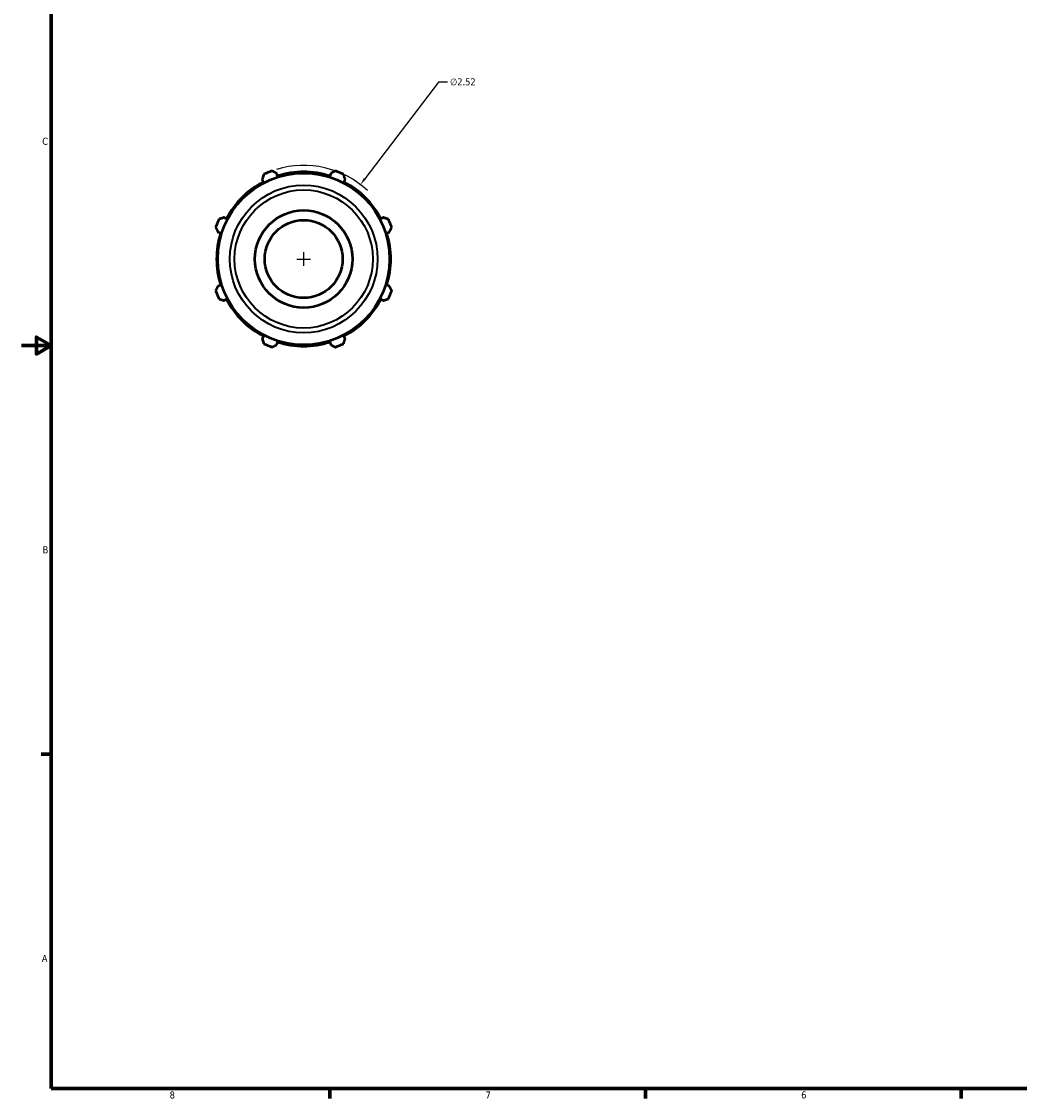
# Model space of a CAD drawing. Header units: inches. Extents: x 0.1 to 41.6, y 0.6 to 30.1.
# Tile 1 of 6: x 0.1 to 13.5, y 0.9 to 15.4. Entities that reach past the tile are written whole.
import ezdxf

# ---------------------------------------------------------------- set-up
doc = ezdxf.new("R2010")
doc.units = ezdxf.units.IN
doc.header["$MEASUREMENT"] = 0
for name, color, linetype, lineweight in [('Border (ANSI)', 7, 'Continuous', 70), ('Dimension (ANSI)', 7, 'Continuous', 25), ('Visible (ANSI)', 7, 'Continuous', 50), ('Visible Narrow (ANSI)', 7, 'Continuous', 35)]:
    doc.layers.add(name, color=color, linetype=linetype, lineweight=lineweight)
doc.styles.add('Note Text (ANSI)', font='tahoma.ttf')
doc.dimstyles.new('Default (ANSI)', dxfattribs={"dimtxt": 0.094488, "dimasz": 0.098425, "dimexe": 0.125, "dimexo": 0.0625, "dimgap": 0.031496, "dimtad": 0, "dimtih": 1, "dimtoh": 1, "dimrnd": 1e-08, "dimzin": 4, "dimdsep": 46, "dimtxsty": 'Note Text (ANSI)', "dimcen": 0.09, "dimdle": 0.393701, "dimclrd": 256, "dimclre": 256, "dimclrt": 5, "dimadec": 0, "dimazin": 1, "dimtfac": 1, "dimtofl": 0, "dimtmove": 0, "dimatfit": 3, "dimfxl": 1, "dimtolj": 1, "dimtzin": 4, "dimlwd": -1, "dimlwe": -1, "dimarcsym": 0})

# ---------------------------------------------------------------- blocks, each defined once
blk = doc.blocks.new('Borders Default Border')
at = {"layer": 'Border (ANSI)'}
for p, q in [((0.5, 5.5), (0.366, 5.5)), ((4.25, 1), (4.25, 0.866)), ((8.5, 1), (8.5, 0.866)), ((12.75, 1), (12.75, 0.866))]:
    blk.add_line(p, q, dxfattribs=at)
at = {"layer": 'Border (ANSI)', "flags": 128}
for points in [[(0.5, 1), (0.5, 21), (33.5, 21), (33.5, 1), (0.5, 1)], [(0.1, 11), (0.5, 11), (0.3, 11.115), (0.3, 10.885), (0.5, 11)]]:
    blk.add_lwpolyline(points, dxfattribs=at)
at = {"layer": 'Border (ANSI)', "color": 5, "true_color": 0x0000ff, "char_height": 0.0945, "attachment_point": 7, "style": 'Note Text (ANSI)'}
for s, insert in [('C', (0.378, 13.701)), ('B', (0.384, 8.203)), ('A', (0.373, 2.703)), ('8', (2.094, 0.863)), ('7', (6.346, 0.866)), ('6', (10.595, 0.864))]:
    blk.add_mtext(s, dxfattribs=dict(at, insert=insert))
blk = doc.blocks.new('*D11')
at = {"layer": 'Defpoints', "color": 0, "transparency": 16777216}
for p in [(4.662, 13.167), (3.135, 11.162)]:
    blk.add_point(p, dxfattribs=at)
at = {"layer": 'Dimension (ANSI)', "transparency": 16777216}
for p, q in [((5.711, 14.546), (4.721, 13.245)), ((5.836, 14.546), (5.711, 14.546)), ((3.898, 12.075), (3.898, 12.255)), ((3.808, 12.165), (3.988, 12.165))]:
    blk.add_line(p, q, dxfattribs=at)
blk.add_arc((3.898, 12.165), 1.26, 47.0325, 106.9499, dxfattribs=at)
blk.add_solid([(4.708, 13.255), (4.734, 13.235), (4.662, 13.167)], dxfattribs=at)
at = {"layer": 'Dimension (ANSI)', "color": 5, "transparency": 16777216, "insert": (5.868, 14.597), "char_height": 0.0945, "attachment_point": 1, "style": 'Note Text (ANSI)'}
blk.add_mtext('\\A1;∅2.52', dxfattribs=at)

msp = doc.modelspace()

# ---------------------------------------------------------------- linework, layer by layer
at = {"layer": 'Visible (ANSI)'}
for p, q in [((3.34, 13.237), (3.357, 13.204)), ((3.546, 13.282), (3.535, 13.318)), ((4.262, 13.318), (4.251, 13.282)), ((4.439, 13.204), (4.457, 13.237)), ((2.859, 12.706), (2.825, 12.723)), ((4.971, 12.723), (4.938, 12.706)), ((2.745, 12.528), (2.781, 12.517)), ((5.016, 12.517), (5.052, 12.528)), ((2.781, 11.812), (2.745, 11.801)), ((5.052, 11.801), (5.016, 11.812)), ((2.825, 11.606), (2.859, 11.623)), ((4.938, 11.623), (4.971, 11.606)), ((3.357, 11.125), (3.34, 11.092)), ((3.535, 11.011), (3.546, 11.047)), ((4.251, 11.047), (4.262, 11.011)), ((4.457, 11.092), (4.439, 11.125))]:
    msp.add_line(p, q, dxfattribs=at)
for radius in [1.157, 0.656, 0.524]:
    msp.add_circle((3.898, 12.165), radius, dxfattribs=at)
for radius, start, end in [(1.26, 109.792, 115.208), (1.172, 72.5, 107.5), (1.26, 64.792, 70.208), (1.172, 117.5, 152.5), (1.172, 27.5, 62.5), (1.26, 154.792, 160.208), (1.26, 19.792, 25.208), (1.172, 162.5, 197.5), (1.172, 342.5, 17.5), (1.26, 199.792, 205.208), (1.172, 207.5, 242.5), (1.172, 297.5, 332.5), (1.26, 334.792, 340.208), (1.26, 244.792, 250.208), (1.172, 252.5, 287.5), (1.26, 289.792, 295.208)]:
    msp.add_arc((3.898, 12.165), radius, start, end, dxfattribs=at)
for points, weights in [([(3.535, 13.318), (3.504, 13.334), (3.472, 13.35)], [1.00093705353, 1.0008770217, 1]), ([(4.325, 13.35), (4.293, 13.334), (4.262, 13.318)], [1, 1.0008770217, 1.00093705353]), ([(3.362, 13.305), (3.35, 13.27), (3.34, 13.237)], [1, 1.0008770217, 1.00093705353]), ([(4.457, 13.237), (4.446, 13.27), (4.435, 13.305)], [1.00093705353, 1.0008770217, 1]), ([(2.825, 12.723), (2.792, 12.712), (2.758, 12.701)], [1.00093705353, 1.0008770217, 1]), ([(5.038, 12.701), (5.004, 12.712), (4.971, 12.723)], [1, 1.0008770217, 1.00093705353]), ([(2.713, 12.591), (2.729, 12.559), (2.745, 12.528)], [1, 1.0008770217, 1.00093705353]), ([(5.052, 12.528), (5.068, 12.559), (5.084, 12.591)], [1.00093705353, 1.0008770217, 1]), ([(2.745, 11.801), (2.729, 11.77), (2.713, 11.738)], [1.00093705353, 1.0008770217, 1]), ([(5.084, 11.738), (5.068, 11.77), (5.052, 11.801)], [1, 1.0008770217, 1.00093705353]), ([(2.758, 11.628), (2.792, 11.617), (2.825, 11.606)], [1, 1.0008770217, 1.00093705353]), ([(4.971, 11.606), (5.004, 11.617), (5.038, 11.628)], [1.00093705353, 1.0008770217, 1]), ([(3.34, 11.092), (3.35, 11.059), (3.362, 11.025)], [1.00093705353, 1.0008770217, 1]), ([(4.435, 11.025), (4.446, 11.059), (4.457, 11.092)], [1, 1.0008770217, 1.00093705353]), ([(3.472, 10.979), (3.504, 10.995), (3.535, 11.011)], [1, 1.0008770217, 1.00093705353]), ([(4.262, 11.011), (4.293, 10.995), (4.325, 10.979)], [1.00093705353, 1.0008770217, 1])]:
    msp.add_rational_spline(points, weights, degree=2, dxfattribs=at)
at = {"layer": 'Visible Narrow (ANSI)'}
for radius in [0.994, 0.93]:
    msp.add_circle((3.898, 12.165), radius, dxfattribs=at)

# ---------------------------------------------------------------- block references
msp.add_blockref('Borders Default Border', (0, 0))

# ---------------------------------------------------------------- dimensions: what is measured, and where the dimension line sits
at = {"layer": 'Dimension (ANSI)'}
dim = msp.add_diameter_dim_2p(p1=(3.135, 11.162), p2=(4.662, 13.167), dimstyle='Default (ANSI)', override={"dimgap": 0.031496, "dimdec": 2, "dimlfac": 1, "dimtol": 0, "dimlim": 0, "dimtp": 0, "dimtm": 0, "dimtdec": 2}, dxfattribs=at)
dim.commit()
dim.dimension.update_dxf_attribs({"geometry": '*D11', "text_midpoint": (6.04, 14.546), "dimtype": 163})

doc.saveas('drawing.dxf')
